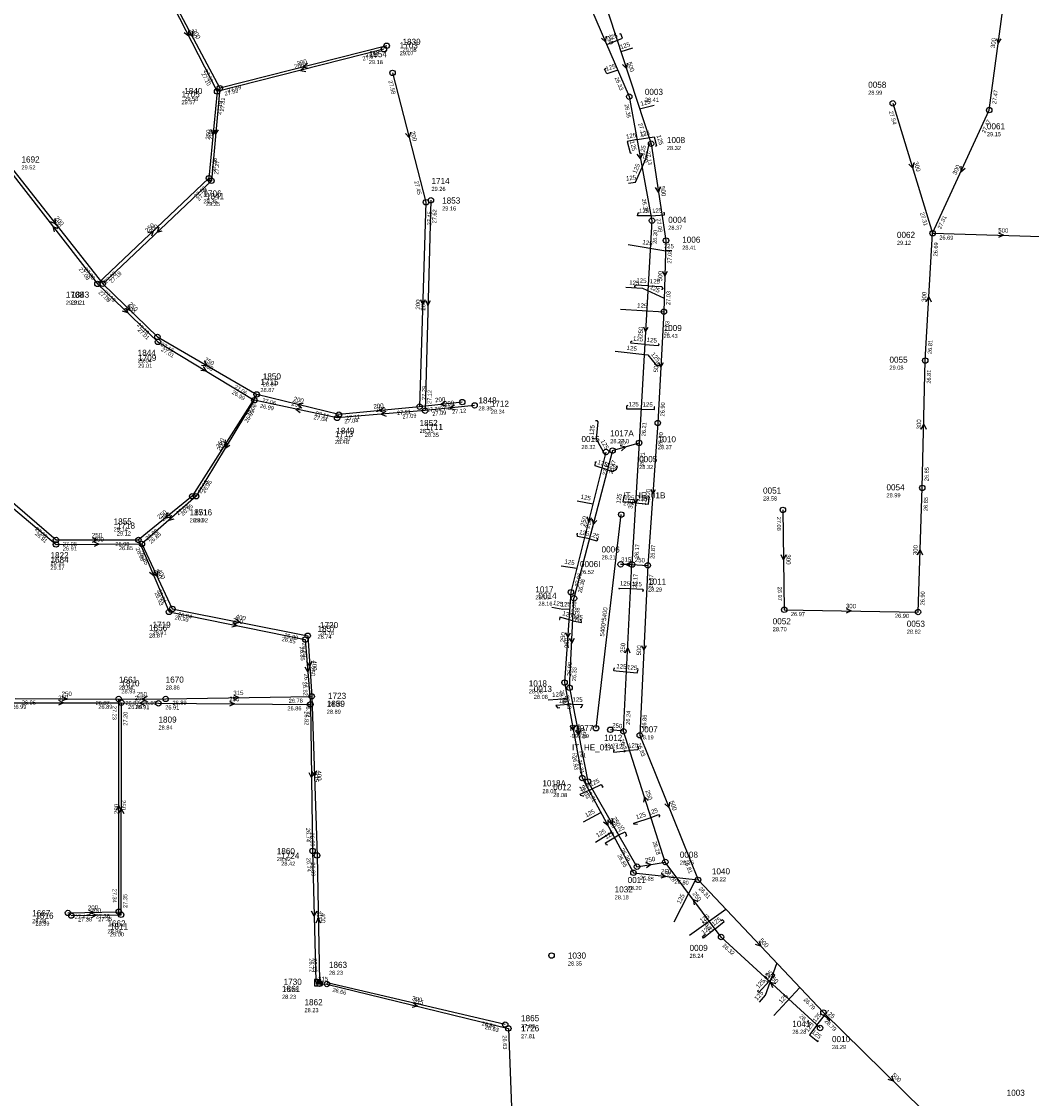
# Model space of a CAD drawing. Header units: metres. Extents: x 179992 to 198392, y 351761 to 369438.
# Tile 129 of 194: x 190128 to 190426, y 362425 to 362742. Entities that reach past the tile are written whole.
import ezdxf

# ---------------------------------------------------------------- set-up
doc = ezdxf.new("R2010")
doc.units = ezdxf.units.M

msp = doc.modelspace()

# ---------------------------------------------------------------- linework, layer by layer
at = {"layer": 'B-WE-RI-GWA-RIOOLLEIDING_BETON_300', "linetype": 'Continuous'}
for points in [[(190413.22, 362716.12), (190418.53, 362755.43)], [(190384.78, 362718.14), (190396.54, 362679.83)], [(190396.54, 362679.83), (190413.22, 362716.12)], [(190394.36, 362642.26), (190396.54, 362679.83)], [(190393.49, 362604.7), (190394.36, 362642.26)], [(190392.25, 362568.08), (190393.49, 362604.7)], [(190352.37, 362598.22), (190352.76, 362568.75)], [(190352.76, 362568.75), (190392.25, 362568.08)], [(190270.48, 362446.39), (190217.968, 362458.668), (190217.903, 362458.359)]]:
    msp.add_lwpolyline(points, dxfattribs=at)
at = {"layer": 'B-WE-RI-GWA-RIOOLLEIDING_BETON_500', "linetype": 'Continuous'}
for points in [[(190298.968, 362750.58), (190313.5, 362706.22)], [(190313.5, 362706.22), (190317.9, 362677.67)], [(190396.54, 362679.83), (190438.29, 362678.59)], [(190317.9, 362677.67), (190317.28, 362656.66)], [(190317.28, 362656.66), (190315.49, 362623.86)], [(190315.49, 362623.86), (190312.53, 362581.85)], [(190312.53, 362581.85), (190310.16, 362531.73)], [(190310.16, 362531.73), (190327.37, 362489.07)], [(190327.37, 362489.07), (190364.35, 362449.94)], [(190364.35, 362449.94), (190405.58, 362409.5)]]:
    msp.add_lwpolyline(points, dxfattribs=at)
at = {"layer": 'B-WE-RI-GWA-RIOOLPUT_INSPECTIEPUT'}
for centre in [(190384.78, 362718.14), (190413.22, 362716.12), (190313.5, 362706.22), (190396.54, 362679.83), (190317.9, 362677.67), (190317.28, 362656.66), (190394.36, 362642.26), (190315.49, 362623.86), (190393.49, 362604.7), (190352.37, 362598.22), (190352.76, 362568.75), (190392.25, 362568.08), (190310.16, 362531.73), (190327.37, 362489.07), (190217.9, 362458.36), (190364.35, 362449.94), (190270.48, 362446.39)]:
    msp.add_circle(centre, 0.8, dxfattribs=at)
at = {"layer": 'B-WE-RI-GWA_STROMINGSRICHTING'}
for points in [[(190415.35, 362737.3), (190415.88, 362735.78), (190416.78, 362737.11)], [(190306.47, 362729.99), (190306.23, 362728.4), (190305.1, 362729.54)], [(190390.93, 362700.57), (190390.66, 362698.98), (190389.55, 362700.15)], [(190404.83, 362699.58), (190404.88, 362697.97), (190406.14, 362698.98)], [(190316.19, 362693.48), (190315.7, 362691.94), (190314.77, 362693.26)], [(190416, 362679.97), (190417.42, 362679.21), (190415.95, 362678.53)], [(190316.91, 362668.63), (190317.59, 362667.16), (190318.35, 362668.58)], [(190394.65, 362659.65), (190395.45, 362661.05), (190396.09, 362659.57)], [(190315.74, 362641.74), (190316.39, 362640.26), (190317.18, 362641.66)], [(190393.17, 362622.06), (190393.92, 362623.48), (190394.61, 362622.02)], [(190313.39, 362604.34), (190314.01, 362602.85), (190314.83, 362604.24)], [(190353.27, 362584.93), (190352.57, 362583.48), (190351.83, 362584.92)], [(190392.1, 362584.98), (190392.87, 362586.39), (190393.54, 362584.93)], [(190371.08, 362569.16), (190372.51, 362568.42), (190371.05, 362567.72)], [(190310.69, 362558.26), (190311.35, 362556.79), (190312.13, 362558.19)], [(190318.89, 362512), (190318.77, 362510.4), (190317.56, 362511.47)], [(190345.39, 362471.05), (190345.86, 362469.51), (190344.35, 362470.06)], [(190384.44, 362431.24), (190384.96, 362429.72), (190383.43, 362430.21)]]:
    msp.add_lwpolyline(points, dxfattribs=at)
at = {"layer": 'B-WE-RI-HWA-KOLKAANSLUITLEIDING_PVC_125', "linetype": 'Continuous'}
for points in [[(190300.413, 362735.5), (190305.063, 362737.375), (190304.539, 362738.617), (190304.204, 362738.481)], [(190303.681, 362727.954), (190300.456, 362726.877), (190299.73, 362728.158), (190300.21, 362728.485)], [(190309.392, 362707.416), (190314.4, 362708.206), (190315.152, 362705.635), (190314.827, 362705.412)], [(190309.392, 362707.416), (190306.482, 362706.878), (190307.302, 362703.53), (190307.736, 362703.46)], [(190313.504, 362684.962), (190309.489, 362684.958), (190309.655, 362685.834), (190309.956, 362685.822)], [(190313.504, 362684.962), (190317.478, 362685.256), (190317.465, 362685.85), (190317.176, 362685.792)], [(190312.658, 362664.314), (190308.688, 362664.49), (190308.633, 362664.008), (190308.958, 362663.985)], [(190312.658, 362664.314), (190316.695, 362664.136), (190316.989, 362663.409), (190316.769, 362663.195), (190316.553, 362663.198)], [(190311.66, 362647.043), (190307.579, 362647.367), (190307.62, 362648.012), (190307.919, 362647.993)], [(190311.66, 362647.043), (190315.67, 362646.689), (190315.889, 362646.805), (190315.747, 362647.076), (190315.564, 362647.087)], [(190310.56, 362627.951), (190306.308, 362627.925), (190306.314, 362628.95), (190306.699, 362629.087)], [(190310.56, 362627.951), (190314.474, 362627.802), (190314.557, 362628.568), (190314.435, 362628.628)], [(190300.633, 362609.995), (190297.004, 362611.157), (190297.11, 362612.422), (190297.452, 362612.4)], [(190300.633, 362609.995), (190302.133, 362609.565), (190303.289, 362610.185), (190303.571, 362611.023), (190303.24, 362611.023)], [(190308.942, 362600.292), (190305.286, 362600.448), (190305.576, 362602.371), (190306.004, 362602.556)], [(190308.942, 362600.292), (190312.793, 362599.923), (190312.977, 362602.052), (190312.694, 362602.154)], [(190295.349, 362589.706), (190291.815, 362590.385), (190291.664, 362591.248), (190291.898, 362591.274)], [(190295.349, 362589.706), (190297.482, 362589.073), (190297.914, 362589.54), (190297.553, 362589.78)], [(190304.236, 362574.782), (190303.977, 362574.999), (190304.126, 362575.171), (190307.511, 362575.046)], [(190307.511, 362575.046), (190311.048, 362574.85), (190311.18, 362574.227), (190310.836, 362574.236)], [(190290.441, 362565.468), (190286.589, 362566.552), (190286.457, 362565.901), (190286.642, 362565.854)], [(190290.441, 362565.468), (190293.022, 362565.042), (190292.86, 362565.811), (190292.526, 362565.791)], [(190302.758, 362551.54), (190302.489, 362551.447), (190302.465, 362550.943), (190302.554, 362550.794), (190303.227, 362550.736), (190306.255, 362550.491)], [(190306.255, 362550.491), (190309.368, 362550.106), (190309.703, 362551.111), (190309.604, 362551.285), (190309.47, 362551.298)], [(190290.412, 362540.901), (190285.451, 362540.501), (190285.93, 362539.847), (190286.613, 362539.932)], [(190290.412, 362540.901), (190293.275, 362540.815), (190292.892, 362539.895), (190292.549, 362539.821)], [(190302.78, 362527.367), (190302.422, 362527.227), (190302.414, 362526.712), (190307.153, 362527.284)], [(190309.391, 362528.41), (190309.537, 362528.438), (190309.739, 362528.084), (190309.578, 362527.398), (190307.153, 362527.284)], [(190296.129, 362515.937), (190298.816, 362517.186), (190299.234, 362516.45), (190299.018, 362516.306)], [(190293.654, 362513.817), (190293.514, 362513.739), (190292.76, 362514.007), (190292.562, 362514.316), (190296.129, 362515.937)], [(190309.491, 362505.407), (190308.4, 362505.481), (190308.426, 362505.853), (190313.498, 362507.481)], [(190313.498, 362507.481), (190315.732, 362508.32), (190316.048, 362507.882), (190315.824, 362507.616)], [(190300.662, 362499.386), (190300.309, 362499.359), (190300.096, 362499.964), (190303.95, 362502.347)], [(190303.95, 362502.347), (190305.873, 362503.28), (190306.279, 362502.167), (190306.009, 362501.913)], [(190332.363, 362474.653), (190335.054, 362476.782), (190334.596, 362477.323), (190334.213, 362477.015)], [(190332.363, 362474.653), (190328.99, 362471.914), (190328.626, 362472.338), (190329.593, 362473.099)], [(190349.376, 362461.011), (190349.655, 362461.332), (190349.977, 362461.012), (190348.349, 362459.208)], [(190348.349, 362459.208), (190345.315, 362455.899), (190344.931, 362456.257), (190345.224, 362456.596)], [(190362.438, 362446.271), (190364.649, 362449.037), (190366.234, 362447.727), (190365.943, 362447.391)], [(190362.438, 362446.271), (190360.236, 362443.395), (190362.687, 362441.404), (190362.903, 362441.674)]]:
    msp.add_lwpolyline(points, dxfattribs=at)
at = {"layer": 'B-WE-RI-HWA-RIOOLLEIDING', "linetype": 'Continuous'}
for points in [[(190168.77, 362754.31), (190185.5, 362721.63)], [(190234.7, 362734.09), (190185.5, 362721.63)], [(190185.5, 362721.63), (190183.11, 362696.05)], [(190183.11, 362696.05), (190150.22, 362664.87)], [(190196.48, 362630.57), (190179.33, 362602.24)], [(190220.92, 362625.33), (190196.48, 362630.57)], [(190261.46, 362629.03), (190246.85, 362627.48)], [(190246.85, 362627.48), (190220.92, 362625.33)], [(190179.33, 362602.24), (190163.34, 362588.17)], [(190125.92, 362542.62), (190156.48, 362542.42)], [(190156.48, 362542.42), (190170.34, 362542.45)], [(190156.5, 362479.68), (190156.48, 362542.42)], [(190170.34, 362542.45), (190213.42, 362543.2)], [(190141.53, 362479.33), (190156.5, 362479.68)], [(190216.871, 362458.922), (190215.69, 362459.21)]]:
    msp.add_lwpolyline(points, dxfattribs=at)
at = {"layer": 'B-WE-RI-HWA-RIOOLLEIDING_BETON_400', "linetype": 'Continuous'}
for points in [[(190123.98, 362698.68), (190150.22, 362664.87)], [(190150.22, 362664.87), (190168.07, 362647.75)], [(190168.07, 362647.75), (190196.48, 362630.57)], [(190138, 362588.02), (190163.34, 362588.17)], [(190163.34, 362588.17), (190172.3, 362569.02)], [(190172.3, 362569.02), (190212.24, 362561.09)], [(190212.24, 362561.09), (190213.42, 362543.2)], [(190213.42, 362543.2), (190214.98, 362496.28)], [(190214.98, 362496.28), (190215.69, 362459.21)]]:
    msp.add_lwpolyline(points, dxfattribs=at)
at = {"layer": 'B-WE-RI-HWA-RIOOLLEIDING_BETON_500', "linetype": 'Continuous'}
msp.add_lwpolyline([(190109.64, 362611.9), (190138, 362588.02)], dxfattribs=at)
at = {"layer": 'B-WE-RI-HWA-RIOOLLEIDING_PP_250', "linetype": 'Continuous'}
msp.add_lwpolyline([(190307.871, 362582.084), (190312.53, 362581.85)], dxfattribs=at)
at = {"layer": 'B-WE-RI-HWA-RIOOLLEIDING_PVC_200', "linetype": 'Continuous'}
for points in [[(190248.57, 362689.543), (190246.85, 362627.48)], [(190215.69, 362459.21), (190215.726, 362458.426)]]:
    msp.add_lwpolyline(points, dxfattribs=at)
at = {"layer": 'B-WE-RI-HWA-RIOOLLEIDING_PVC_250', "linetype": 'Continuous'}
for points in [[(190293.079, 362752.463), (190307.069, 362720.105)], [(190307.069, 362720.105), (190313.767, 362683.519)], [(190313.767, 362683.519), (190309.982, 362617.983)], [(190302.126, 362615.716), (190290.771, 362572.124)], [(190302.126, 362615.716), (190309.982, 362617.983)], [(190305.355, 362532.899), (190307.871, 362582.084)], [(190289.462, 362545.734), (190290.771, 362572.124)], [(190289.462, 362545.734), (190294.898, 362518.076)], [(190305.355, 362532.899), (190301.503, 362533.344)], [(190317.702, 362494.338), (190305.355, 362532.899)], [(190294.898, 362518.076), (190309.347, 362492.969)], [(190309.347, 362492.969), (190317.702, 362494.338)], [(190334.174, 362472.225), (190317.702, 362494.338)], [(190363.355, 362445.396), (190334.174, 362472.225)]]:
    msp.add_lwpolyline(points, dxfattribs=at)
at = {"layer": 'B-WE-RI-HWA-RIOOLLEIDING_PVC_315', "linetype": 'Continuous'}
for points in [[(190309.982, 362617.983), (190307.871, 362582.084)], [(190307.871, 362582.084), (190304.527, 362582.145)]]:
    msp.add_lwpolyline(points, dxfattribs=at)
at = {"layer": 'B-WE-RI-HWA-RIOOLPUT_INSPECTIEPUT'}
for centre in [(190234.7, 362734.09), (190185.5, 362721.63), (190307.07, 362720.1), (190183.11, 362696.05), (190248.57, 362689.54), (190313.77, 362683.52), (190150.22, 362664.87), (190168.07, 362647.75), (190196.48, 362630.57), (190246.85, 362627.48), (190261.46, 362629.03), (190220.92, 362625.33), (190309.98, 362617.98), (190302.13, 362615.72), (190179.33, 362602.24), (190138, 362588.02), (190163.34, 362588.17), (190304.53, 362582.15), (190307.87, 362582.08), (190290.77, 362572.12), (190172.3, 362569.02), (190212.24, 362561.09), (190289.46, 362545.73), (190156.48, 362542.42), (190170.34, 362542.45), (190213.42, 362543.2), (190301.5, 362533.34), (190305.36, 362532.9), (190294.9, 362518.08), (190214.98, 362496.28), (190317.7, 362494.34), (190309.35, 362492.97), (190141.53, 362479.33), (190156.5, 362479.68), (190334.17, 362472.22), (190215.73, 362458.43), (190363.36, 362445.4)]:
    msp.add_circle(centre, 0.8, dxfattribs=at)
at = {"layer": 'B-WE-RI-HWA-RIOOLPUT_OVERSTORTPUT', "linetype": 'Continuous'}
msp.add_lwpolyline([(190215.293, 362458.801), (190216.093, 362458.801), (190216.093, 362459.601), (190215.293, 362459.601), (190215.293, 362458.801)], dxfattribs=at)
at = {"layer": 'B-WE-RI-HWA-RIOOLPUT_OVERSTORTPUT'}
msp.add_circle((190312.53, 362581.85), 0.8, dxfattribs=at)
at = {"layer": 'B-WE-RI-HWA_STROMINGSRICHTING'}
for points in [[(190177.12, 362739.58), (190177.14, 362737.97), (190175.84, 362738.92)], [(190300.16, 362737.89), (190300.07, 362736.28), (190298.84, 362737.32)], [(190211.32, 362728.91), (190210.1, 362727.86), (190211.67, 362727.52)], [(190183.72, 362710.34), (190184.3, 362708.84), (190185.16, 362710.21)], [(190310.87, 362703.36), (190310.42, 362701.81), (190309.45, 362703.1)], [(190138.55, 362681.08), (190137.1, 362681.78), (190137.41, 362680.2)], [(190165.12, 362679.99), (190166.66, 362680.46), (190166.12, 362678.95)], [(190247.03, 362659.97), (190247.71, 362658.51), (190248.47, 362659.93)], [(190158.6, 362657.83), (190159.15, 362656.31), (190157.61, 362656.79)], [(190311.24, 362652.23), (190311.87, 362650.75), (190312.68, 362652.15)], [(190181.42, 362640.52), (190182.28, 362639.16), (190180.67, 362639.29)], [(190210.26, 362628.35), (190208.7, 362627.95), (190209.96, 362626.94)], [(190255.51, 362629.12), (190254.15, 362628.26), (190255.66, 362627.69)], [(190235.26, 362627.24), (190233.89, 362626.41), (190235.38, 362625.81)], [(190188.03, 362618.01), (190187.9, 362616.41), (190189.27, 362617.26)], [(190304.34, 362617.17), (190306.05, 362616.85), (190304.77, 362615.67)], [(190308.29, 362601.51), (190308.93, 362600.03), (190309.73, 362601.43)], [(190171.94, 362596.7), (190171.33, 362595.2), (190172.89, 362595.62)], [(190296.11, 362595.49), (190296.45, 362593.92), (190297.51, 362595.13)], [(190149.23, 362588.81), (190150.67, 362588.09), (190149.23, 362587.37)], [(190307.77, 362582.87), (190306.2, 362582.11), (190307.74, 362581.31)], [(190167.86, 362580.2), (190167.82, 362578.59), (190166.56, 362579.59)], [(190191, 362566.04), (190192.27, 362565.06), (190190.72, 362564.63)], [(190289.47, 362560.4), (190290.12, 362558.93), (190290.91, 362560.33)], [(190305.82, 362556.09), (190306.61, 362557.49), (190307.26, 362556.02)], [(190213.45, 362553.63), (190212.83, 362552.15), (190212.02, 362553.53)], [(190139.76, 362543.25), (190141.2, 362542.52), (190139.76, 362541.81)], [(190164.85, 362543.16), (190163.41, 362542.43), (190164.85, 362541.72)], [(190190.43, 362543.52), (190191.88, 362542.83), (190190.45, 362542.08)], [(190292.61, 362533.46), (190292.18, 362531.91), (190291.2, 362533.18)], [(190214.87, 362521.2), (190214.2, 362519.74), (190213.43, 362521.16)], [(190157.21, 362509.61), (190156.49, 362511.05), (190155.77, 362509.61)], [(190312.65, 362512.47), (190311.53, 362513.62), (190311.28, 362512.03)], [(190302.03, 362507.13), (190302.12, 362505.52), (190300.78, 362506.41)], [(190311.86, 362494.17), (190313.52, 362493.65), (190312.11, 362492.63)], [(190327.38, 362482.56), (190325.94, 362483.28), (190326.22, 362481.7)], [(190147.56, 362480.19), (190149.02, 362479.51), (190147.59, 362478.75)], [(190216.08, 362476.32), (190215.34, 362477.74), (190214.64, 362476.29)], [(190350.31, 362458.37), (190348.76, 362458.81), (190349.34, 362457.31)]]:
    msp.add_lwpolyline(points, dxfattribs=at)
at = {"layer": 'B-WE-RI-RIOOLPUT_INSPECTIEPUT'}
msp.add_circle((190284.16, 362466.76), 0.8, dxfattribs=at)
at = {"layer": 'B-WE-RI-SWA-RIOOLLEIDING', "linetype": 'Continuous'}
msp.add_lwpolyline([(190297.266, 362533.821), (190304.701, 362596.839)], dxfattribs=at)
at = {"layer": 'B-WE-RI-SWA-RIOOLPUT_INSPECTIEPUT'}
for centre in [(190304.7, 362596.84), (190297.27, 362533.82)]:
    msp.add_circle(centre, 0.8, dxfattribs=at)
at = {"layer": 'B-WE-RI-VWA-PERCEELAANSLUITLEIDING_PVC_125', "linetype": 'Continuous'}
for points in [[(190308.074, 362734.434), (190304.62, 362733.282)], [(190314.404, 362717.505), (190310.116, 362716.421)], [(190306.801, 362694.583), (190308.9, 362694.831), (190312.011, 362701.934), (190312.939, 362706.159), (190313.5, 362706.22)], [(190306.735, 362676.52), (190317.833, 362674.671)], [(190319.648, 362674.585), (190317.833, 362674.671)], [(190306.097, 362663.927), (190310.939, 362663.579), (190317.41, 362660.623)], [(190304.472, 362657.428), (190317.28, 362656.66)], [(190302.954, 362645.007), (190312.505, 362643.907), (190315.059, 362640.773), (190316.384, 362640.766)], [(190297.075, 362624.589), (190297.483, 362624.545), (190297.757, 362624.149), (190297.283, 362619.217)], [(190296.1, 362619.39), (190297.283, 362619.217), (190299.971, 362614.355)], [(190291.69, 362600.913), (190296.37, 362600.022)], [(190287.001, 362581.739), (190291.626, 362580.997)], [(190284.262, 362569.483), (190287.503, 362568.884), (190289.509, 362569.015)], [(190283.147, 362542.185), (190288.844, 362542.59)], [(190293.608, 362506.173), (190298.715, 362508.911)], [(190297.132, 362500.231), (190301.85, 362503.154)], [(190320.363, 362476.664), (190326.71, 362489.147)], [(190324.82, 362472.765), (190335.531, 362480.447)], [(190345.525, 362453.034), (190347.277, 362455.099), (190350.627, 362464.459)], [(190349.75, 362449.042), (190357.39, 362457.288)]]:
    msp.add_lwpolyline(points, dxfattribs=at)
at = {"layer": 'B-WE-RI-VWA-RIOOLLEIDING', "linetype": 'Continuous'}
for points in [[(190170.1, 362753.09), (190186.31, 362722.6)], [(190235.53, 362735.1), (190186.31, 362722.6)], [(190186.31, 362722.6), (190183.85, 362695.27)], [(190124.09, 362700.12), (190151.76, 362664.92)], [(190183.85, 362695.27), (190151.76, 362664.92)], [(190151.76, 362664.92), (190167.92, 362649.22)], [(190167.92, 362649.22), (190197.18, 362632.25)], [(190197.18, 362632.25), (190178.17, 362602.23)], [(190221.43, 362626.3), (190197.18, 362632.25)], [(190245.225, 362628.653), (190221.43, 362626.3)], [(190257.82, 362630), (190245.225, 362628.653)], [(190110.88, 362612.64), (190138, 362589.35)], [(190178.17, 362602.23), (190162.31, 362589.35)], [(190138, 362589.35), (190162.31, 362589.35)], [(190162.31, 362589.35), (190171.33, 362568.11)], [(190171.33, 362568.11), (190211.51, 362559.98)], [(190211.51, 362559.98), (190213.05, 362540.84)], [(190157.21, 362478.79), (190157.28, 362541.34)], [(190168.22, 362541.16), (190213.05, 362540.84)], [(190213.05, 362540.84), (190213.67, 362497.63)], [(190213.67, 362497.63), (190214.65, 362459.19)], [(190142.48, 362478.54), (190157.21, 362478.79)], [(190215.726, 362458.426), (190217.903, 362458.359)], [(190217.903, 362458.359), (190271.42, 362445.26)], [(190271.42, 362445.26), (190273.19, 362398.94)]]:
    msp.add_lwpolyline(points, dxfattribs=at)
at = {"layer": 'B-WE-RI-VWA-RIOOLLEIDING_BETON_315', "linetype": 'Continuous'}
msp.add_lwpolyline([(190214.65, 362459.19), (190214.652, 362459.194), (190214.699, 362458.687), (190214.723, 362458.593), (190214.753, 362458.529), (190214.802, 362458.481), (190214.879, 362458.443), (190214.962, 362458.421), (190215.077, 362458.413), (190215.728, 362458.426), (190215.726, 362458.426)], dxfattribs=at)
at = {"layer": 'B-WE-RI-VWA-RIOOLLEIDING_PVC_200', "linetype": 'Continuous'}
for points in [[(190237.253, 362727.104), (190247.107, 362688.957)], [(190247.107, 362688.957), (190245.225, 362628.653)]]:
    msp.add_lwpolyline(points, dxfattribs=at)
at = {"layer": 'B-WE-RI-VWA-RIOOLLEIDING_PVC_250', "linetype": 'Continuous'}
for points in [[(190300.206, 362615.279), (190289.868, 362573.916)], [(190289.868, 362573.916), (190287.981, 362547.286)], [(190287.981, 362547.286), (190293.198, 362519.142)], [(190123.12, 362541.33), (190157.28, 362541.34)], [(190157.28, 362541.34), (190168.22, 362541.16)], [(190293.198, 362519.142), (190308.323, 362491.156)], [(190308.323, 362491.156), (190327.37, 362489.07)]]:
    msp.add_lwpolyline(points, dxfattribs=at)
at = {"layer": 'B-WE-RI-VWA-RIOOLPUT_INSPECTIEPUT', "linetype": 'Continuous'}
msp.add_lwpolyline([(190214.22, 362457.813), (190216.188, 362457.813), (190216.181, 362458.703), (190215.186, 362458.704), (190215.186, 362459.704), (190214.214, 362459.707), (190214.22, 362457.813)], dxfattribs=at)
at = {"layer": 'B-WE-RI-VWA-RIOOLPUT_INSPECTIEPUT'}
for centre in [(190235.53, 362735.1), (190237.25, 362727.1), (190186.31, 362722.6), (190183.85, 362695.27), (190247.11, 362688.96), (190151.76, 362664.92), (190167.92, 362649.22), (190197.18, 362632.25), (190245.23, 362628.65), (190257.82, 362630), (190221.43, 362626.3), (190300.21, 362615.28), (190178.17, 362602.23), (190138, 362589.35), (190162.31, 362589.35), (190289.87, 362573.92), (190171.33, 362568.11), (190211.51, 362559.98), (190287.98, 362547.29), (190157.28, 362541.34), (190168.22, 362541.16), (190213.05, 362540.84), (190293.2, 362519.14), (190213.67, 362497.63), (190308.32, 362491.16), (190142.48, 362478.54), (190157.21, 362478.79), (190271.42, 362445.26)]:
    msp.add_circle(centre, 0.8, dxfattribs=at)
at = {"layer": 'B-WE-RI-VWA_STROMINGSRICHTING'}
for points in [[(190178.16, 362739.45), (190178.21, 362737.84), (190176.89, 362738.78)], [(190212.14, 362729.9), (190210.92, 362728.85), (190212.49, 362728.51)], [(190184.49, 362710.43), (190185.08, 362708.93), (190185.93, 362710.3)], [(190242.52, 362709.6), (190242.18, 362708.03), (190241.12, 362709.24)], [(190137.6, 362684.1), (190137.92, 362682.52), (190136.47, 362683.21)], [(190168.36, 362681.61), (190167.8, 362680.09), (190169.35, 362680.56)], [(190245.49, 362660.27), (190246.17, 362658.8), (190246.93, 362660.22)], [(190159.31, 362658.59), (190159.84, 362657.07), (190158.31, 362657.56)], [(190181.67, 362642.08), (190182.55, 362640.73), (190180.94, 362640.83)], [(190210.88, 362629.63), (190209.3, 362629.28), (190210.53, 362628.23)], [(190234.69, 362628.33), (190233.33, 362627.48), (190234.83, 362626.9)], [(190252.88, 362630.2), (190251.52, 362629.33), (190253.03, 362628.76)], [(190187.84, 362618.84), (190187.67, 362617.24), (190189.05, 362618.07)], [(190170.9, 362597.26), (190170.24, 362595.79), (190171.81, 362596.14)], [(190294.69, 362596.17), (190295.04, 362594.6), (190296.08, 362595.82)], [(190148.71, 362590.07), (190150.15, 362589.35), (190148.71, 362588.63)], [(190166.92, 362580.34), (190166.82, 362578.73), (190165.59, 362579.77)], [(190190.15, 362565.04), (190191.42, 362564.04), (190189.87, 362563.62)], [(190288.31, 362562.09), (190288.92, 362560.6), (190289.74, 362561.99)], [(190212.88, 362551.9), (190212.28, 362550.41), (190211.45, 362551.79)], [(190138.76, 362542.05), (190140.2, 362541.34), (190138.76, 362540.61)], [(190164.2, 362541.95), (190162.75, 362541.25), (190164.18, 362540.51)], [(190189.2, 362541.73), (190190.64, 362541), (190189.19, 362540.29)], [(190291.03, 362534.76), (190290.59, 362533.21), (190289.62, 362534.5)], [(190214.06, 362520.69), (190213.36, 362519.23), (190212.62, 362520.66)], [(190156.52, 362508.63), (190157.24, 362510.07), (190157.96, 362508.62)], [(190300.71, 362506.76), (190300.76, 362505.15), (190299.44, 362506.07)], [(190316.49, 362490.99), (190317.85, 362490.11), (190316.34, 362489.55)], [(190148.39, 362479.36), (190149.85, 362478.66), (190148.42, 362477.92)], [(190214.84, 362479.87), (190214.16, 362478.41), (190213.4, 362479.83)], [(190243.43, 362452.85), (190244.66, 362451.81), (190243.09, 362451.45)]]:
    msp.add_lwpolyline(points, dxfattribs=at)

# ---------------------------------------------------------------- texts
at = {"layer": 'B-WE-RI-GWA_AFM'}
for s, rotation, p in [('300', 82.31, (190414.9, 362734.35)), ('500', -71.86, (190306.49, 362730.12)), ('300', -72.94, (190390.95, 362700.73)), ('300', 65.32, (190403.51, 362696.89)), ('500', -81.24, (190316.24, 362693.59)), ('500', -1.7, (190415.88, 362680.03)), ('500', 88.31, (190316.77, 362665.62)), ('300', 86.68, (190394.58, 362659.51)), ('500', 86.88, (190315.53, 362638.73)), ('300', 88.67, (190393.11, 362621.92)), ('500', 85.97, (190313.13, 362601.34)), ('300', 88.06, (190392.05, 362584.84)), ('300', -89.24, (190353.33, 362585.07)), ('300', -0.97, (190370.95, 362569.22)), ('500', 87.29, (190310.49, 362555.26)), ('500', -68.03, (190318.91, 362512.14)), ('500', -46.62, (190345.35, 362471.16)), ('300', -13.16, (190242.88, 362453.63)), ('500', -44.45, (190384.41, 362431.37))]:
    msp.add_text(s, height=1.3, rotation=rotation, dxfattribs=at).set_placement(p)
at = {"layer": 'B-WE-RI-GWA_BOB'}
for s, rotation, p in [('27.47', 82.31, (190415.27, 362717.86)), ('27.54', -72.94, (190383.65, 362715.7)), ('27.13', -71.86, (190309.67, 362712.12)), ('27.47', 65.32, (190412.02, 362709.19)), ('27.13', -81.24, (190312.03, 362703.97)), ('27.31', -72.94, (190392.82, 362685.8)), ('27.08', -81.24, (190315.09, 362684.12)), ('27.31', 65.32, (190399.01, 362680.9)), ('26.69', -1.7, (190398.49, 362677.97)), ('26.69', 86.68, (190397.94, 362672.94)), ('27.08', 88.31, (190319.5, 362670.82)), ('27.03', 88.31, (190319.14, 362658.61)), ('27.03', 86.88, (190318.71, 362649.77)), ('26.81', 86.68, (190396.27, 362644.15)), ('26.81', 88.67, (190396, 362635.42)), ('26.90', 86.88, (190317.4, 362625.76)), ('26.90', 85.97, (190316.81, 362616.95)), ('26.85', 88.67, (190395.34, 362606.66)), ('26.85', 88.06, (190395.06, 362597.84)), ('27.08', -89.24, (190350.6, 362596.2)), ('26.87', 85.97, (190314.47, 362583.72)), ('26.87', 87.29, (190314.01, 362574.97)), ('26.97', -89.24, (190350.87, 362575.53)), ('26.90', 88.06, (190394.12, 362570.02)), ('26.97', -0.97, (190354.73, 362566.92)), ('26.90', -0.97, (190385.42, 362566.4)), ('26.86', 87.29, (190312.05, 362533.64)), ('26.83', -68.03, (190309.24, 362529.2)), ('26.81', -68.03, (190323.16, 362494.7)), ('26.81', -46.62, (190327.44, 362486.38)), ('26.79', -46.62, (190358.37, 362453.65)), ('26.84', -13.16, (190263.45, 362446.19)), ('26.79', -44.45, (190364.52, 362447.25))]:
    msp.add_text(s, height=1.2, rotation=rotation, dxfattribs=at).set_placement(p)
at = {"layer": 'B-WE-RI-GWA_PUTDEKSELNIVEAU'}
for s, p in [('28.99', (190377.54, 362720.67)), ('29.15', (190412.55, 362708.43)), ('28.32', (190318.18, 362704.36)), ('28.41', (190322.69, 362674.98)), ('29.12', (190386.01, 362676.39)), ('28.43', (190317.2, 362648.92)), ('29.08', (190383.81, 362639.57)), ('28.37', (190315.49, 362616.12)), ('28.99', (190382.93, 362601.93)), ('28.58', (190346.53, 362600.98)), ('28.70', (190349.37, 362562.42)), ('28.82', (190388.92, 362561.69)), ('28.27', (190299.66, 362528.04)), ('28.22', (190331.44, 362488.67)), ('28.23', (190218.49, 362461.08)), ('28.28', (190355.14, 362443.67)), ('27.81', (190275.16, 362442.37))]:
    msp.add_text(s, height=1.2, dxfattribs=at).set_placement(p)
at = {"layer": 'B-WE-RI-GWA_PUTNUMMER'}
for s, p in [('0058', (190377.54, 362722.71)), ('0061', (190412.55, 362710.47)), ('1008', (190318.18, 362706.4)), ('1006', (190322.69, 362677.02)), ('0062', (190386.01, 362678.43)), ('1009', (190317.2, 362650.96)), ('0055', (190383.81, 362641.61)), ('1010', (190315.49, 362618.16)), ('0054', (190382.93, 362603.97)), ('0051', (190346.53, 362603.02)), ('0052', (190349.37, 362564.46)), ('0053', (190388.92, 362563.73)), ('1012', (190299.66, 362530.08)), ('1040', (190331.44, 362490.71)), ('1863', (190218.49, 362463.12)), ('1041', (190355.14, 362445.71)), ('1726', (190275.16, 362444.41)), ('1003', (190418.38, 362425.39))]:
    msp.add_text(s, height=1.8, dxfattribs=at).set_placement(p)
at = {"layer": 'B-WE-RI-HWA_AFM'}
for s, rotation, p in [('250', -62.89, (190177.13, 362739.7)), ('250', -66.62, (190300.17, 362738.03)), ('125', 21.96, (190300.99, 362736.57)), ('200', 14.21, (190208.39, 362728.26)), ('125', 18.47, (190300.33, 362727.65)), ('250', 84.66, (190183.4, 362707.35)), ('125', 10.47, (190306.26, 362707.64)), ('125', 8.96, (190310.22, 362708.33)), ('125', -73.7, (190315.09, 362708.63)), ('125', -76.24, (190307.27, 362706.9)), ('250', -79.63, (190310.91, 362703.48)), ('125', 0.06, (190309.94, 362685.75)), ('125', 4.23, (190313.86, 362685.75)), ('400', -52.18, (190136.76, 362683.48)), ('250', 43.47, (190165.01, 362679.97)), ('125', -2.54, (190309.14, 362665.25)), ('125', -2.52, (190313.14, 362665.06)), ('200', 88.41, (190246.88, 362656.96)), ('400', -43.8, (190158.56, 362657.97)), ('250', 86.69, (190311, 362649.23)), ('125', -4.54, (190308.12, 362648.12)), ('125', -5.04, (190312.19, 362647.78)), ('400', -31.16, (190181.36, 362640.64)), ('250', -12.1, (190207.34, 362629.01)), ('200', 4.74, (190232.28, 362627.06)), ('200', 6.06, (190252.53, 362628.87)), ('125', 0.35, (190306.87, 362628.72)), ('125', -2.18, (190310.98, 362628.72)), ('200', 58.81, (190186.43, 362615.47)), ('250', 16.1, (190304.33, 362617.16)), ('125', -17.75, (190297.57, 362611.77)), ('125', -16, (190300.11, 362610.97)), ('125', 81.42, (190304.43, 362599.99)), ('125', -2.44, (190305.58, 362601.22)), ('315', 86.63, (190308.05, 362598.51)), ('125', -5.47, (190309.4, 362601.03)), ('125', 85.06, (190311.97, 362599.5)), ('200', 41.35, (190169.64, 362594.77)), ('250', 75.4, (190295.31, 362592.6)), ('400', 0.34, (190149.1, 362588.87)), ('125', -10.88, (190292.19, 362591.08)), ('125', -16.53, (190295.14, 362590.56)), ('315', -1.05, (190304.65, 362582.94)), ('250', -2.88, (190308.68, 362582.84)), ('400', -64.93, (190167.86, 362580.33)), ('125', -2.11, (190304.28, 362575.94)), ('125', -3.17, (190307.76, 362575.81)), ('125', -15.72, (190287.23, 362567.19)), ('400', -11.23, (190190.89, 362566.14)), ('125', -9.37, (190290.31, 362566.27)), ('250', 87.16, (190289.25, 362557.41)), ('250', 87.07, (190305.75, 362555.98)), ('400', -86.23, (190213.5, 362553.77)), ('125', -4.63, (190303.23, 362551.53)), ('125', -7.05, (190306.36, 362551.27)), ('250', -0.37, (190139.65, 362543.31)), ('250', 0.12, (190161.84, 362543.22)), ('315', 1, (190190.3, 362543.56)), ('125', 4.61, (190286.31, 362541.34)), ('125', -1.72, (190290.3, 362541.65)), ('250', -78.88, (190292.66, 362533.59)), ('250', -6.59, (190301.96, 362534.09)), ('125', 6.88, (190303.14, 362527.59)), ('125', 2.69, (190306.76, 362528.06)), ('400', -88.1, (190214.94, 362521.34)), ('125', 24.44, (190292.6, 362515.18)), ('125', 24.93, (190295.72, 362516.61)), ('250', -72.25, (190311.81, 362515.36)), ('250', -89.98, (190157.26, 362512.63)), ('250', -60.08, (190302.02, 362507.26)), ('125', 17.8, (190309.25, 362506.93)), ('125', 20.58, (190312.88, 362508.07)), ('125', 25.88, (190303.16, 362502.83)), ('125', 31.73, (190300.28, 362501.01)), ('250', 9.31, (190311.86, 362494.18)), ('250', -53.32, (190325.63, 362485)), ('200', 1.34, (190147.43, 362480.25)), ('400', -88.9, (190216.08, 362479.33)), ('125', 39.08, (190328.96, 362472.92)), ('125', 38.35, (190332, 362475.36)), ('125', 47.48, (190345.21, 362456.93)), ('125', 47.94, (190347.53, 362459.49)), ('250', -42.6, (190348.15, 362460.45)), ('125', -39.57, (190364.73, 362449.98)), ('125', 52.56, (190359.77, 362444.07)), ('125', 51.36, (190361.97, 362446.92)), ('125', -39.09, (190360.76, 362443.98))]:
    msp.add_text(s, height=1.3, rotation=rotation, dxfattribs=at).set_placement(p)
at = {"layer": 'B-WE-RI-HWA_BOB'}
for s, rotation, p in [('27.64', 14.21, (190228.55, 362730.68)), ('27.10', -62.89, (190180.8, 362726.86)), ('26.33', -66.62, (190302.72, 362725.63)), ('27.59', 14.21, (190187.88, 362720.38)), ('27.10', 84.66, (190186.66, 362714.69)), ('26.35', -79.63, (190305.66, 362717.81)), ('27.06', 84.66, (190185.09, 362697.87)), ('27.06', 43.47, (190179.41, 362690.07)), ('26.30', -79.63, (190310.77, 362689.88)), ('27.62', 88.41, (190250.18, 362682.7)), ('26.30', 86.69, (190315.17, 362676.63)), ('27.08', -52.18, (190144.63, 362669.14)), ('27.08', 43.47, (190152.91, 362664.94)), ('27.08', -43.8, (190150.42, 362662.19)), ('27.01', -43.8, (190161.92, 362651.16)), ('27.01', -31.16, (190168.85, 362645.17)), ('26.99', -31.16, (190189.73, 362632.55)), ('27.12', 88.41, (190248.7, 362629.43)), ('26.99', -12.1, (190198.06, 362628.39)), ('27.12', 6.06, (190254.89, 362626.52)), ('26.99', 58.81, (190194.5, 362623.82)), ('27.04', -12.1, (190213.89, 362625)), ('27.04', 4.74, (190223.06, 362623.7)), ('27.09', 4.74, (190240.22, 362625.12)), ('27.09', 6.06, (190249.03, 362625.9)), ('26.21', 86.69, (190311.89, 362619.88)), ('26.47', 75.4, (190302.15, 362608.68)), ('26.21', 86.63, (190311.38, 362611.09)), ('26.95', 58.81, (190181.91, 362603.02)), ('26.95', 41.35, (190175.41, 362596.4)), ('26.91', -40.1, (190131.64, 362591.02)), ('26.85', 41.35, (190166.03, 362588.14)), ('26.91', 0.34, (190140.01, 362586.23)), ('26.85', 0.34, (190156.55, 362586.33)), ('26.17', 86.63, (190309.79, 362583.97)), ('26.85', -64.93, (190162.56, 362585.6)), ('26.38', 75.4, (190293.02, 362573.61)), ('26.17', 87.07, (190309.32, 362575.2)), ('26.84', -64.93, (190167.79, 362574.42)), ('26.84', -11.23, (190173.91, 362566.86)), ('26.38', 87.16, (190292.23, 362565.24)), ('26.80', -11.23, (190205.22, 362560.65)), ('26.80', -86.23, (190210.58, 362558.98)), ('26.72', -86.23, (190211.18, 362549.87)), ('26.33', 87.16, (190291.36, 362547.64)), ('26.78', 1, (190206.65, 362541.28)), ('26.33', -78.88, (190288.08, 362543.42)), ('26.95', -0.37, (190127.91, 362540.81)), ('26.87', -0.37, (190149.67, 362540.66)), ('27.23', -89.98, (190154.68, 362540.42)), ('26.87', 0.12, (190158.48, 362540.62)), ('26.89', 0.12, (190163.54, 362540.64)), ('26.89', 1, (190172.37, 362540.69)), ('26.72', -88.1, (190211.69, 362541.14)), ('26.24', 87.07, (190307.25, 362534.8)), ('26.24', -72.25, (190304.25, 362530.45)), ('26.31', -78.88, (190291.82, 362524.4)), ('26.31', -60.08, (190294.34, 362515.44)), ('26.69', -88.1, (190212.96, 362503.02)), ('26.29', -60.08, (190304.4, 362497.96)), ('26.28', -72.25, (190313.91, 362500.27)), ('26.69', -88.9, (190213.22, 362494.25)), ('26.28', -53.32, (190317.45, 362491.66)), ('27.34', -89.98, (190154.7, 362486.48)), ('27.42', 1.34, (190143.57, 362477.58)), ('27.36', 1.34, (190149.74, 362477.72)), ('26.32', -53.32, (190328.67, 362476.6)), ('26.32', -42.6, (190334.43, 362469.55)), ('26.73', -88.9, (190213.76, 362465.97)), ('26.36', -42.6, (190357.13, 362448.67))]:
    msp.add_text(s, height=1.2, rotation=rotation, dxfattribs=at).set_placement(p)
at = {"layer": 'B-WE-RI-HWA_PUTDEKSELNIVEAU'}
for s, p in [('29.07', (190239.36, 362732.31)), ('29.57', (190175.01, 362717.86)), ('28.41', (190311.66, 362718.57)), ('29.52', (190127.81, 362698.63)), ('29.26', (190248.74, 362692.3)), ('29.35', (190181.47, 362688.6)), ('28.37', (190318.56, 362680.83)), ('29.21', (190140.89, 362658.72)), ('29.01', (190162.23, 362640.13)), ('28.87', (190198.28, 362632.98)), ('28.34', (190266.23, 362626.59)), ('28.48', (190220.25, 362617.64)), ('28.35', (190246.77, 362619.74)), ('28.32', (190292.97, 362616.17)), ('28.32', (190309.98, 362610.24)), ('28.92', (190178.66, 362594.55)), ('29.12', (190155.94, 362590.64)), ('28.21', (190298.9, 362583.61)), ('29.17', (190136.36, 362580.57)), ('26.52', (190292.53, 362579.29)), ('28.29', (190312.61, 362574.11)), ('28.16', (190280.27, 362569.93)), ('28.91', (190166.46, 362561.4)), ('28.78', (190215.86, 362561.3)), ('28.94', (190156.56, 362545.18)), ('28.86', (190170.34, 362545.21)), ('28.08', (190278.91, 362542.46)), ('28.85', (190218.22, 362540.43)), ('-999.99', (190289.53, 362530.91)), ('28.19', (190310.12, 362530.54)), ('28.08', (190284.63, 362513.49)), ('28.26', (190321.98, 362493.58)), ('28.42', (190204.42, 362493.26)), ('28.20', (190306.59, 362486.1)), ('28.98', (190130.97, 362476.31)), ('28.98', (190153.17, 362473.29)), ('28.24', (190324.85, 362466.07)), ('28.23', (190205.13, 362456.1)), ('28.23', (190211.28, 362450.05)), ('28.29', (190366.87, 362439.18))]:
    msp.add_text(s, height=1.2, dxfattribs=at).set_placement(p)
at = {"layer": 'B-WE-RI-HWA_PUTNUMMER'}
for s, p in [('1703', (190239.36, 362734.35)), ('1705', (190175.01, 362719.9)), ('0003', (190311.66, 362720.61)), ('1692', (190127.81, 362700.67)), ('1714', (190248.74, 362694.34)), ('1706', (190181.47, 362690.64)), ('0004', (190318.56, 362682.87)), ('1708', (190140.89, 362660.76)), ('1709', (190162.23, 362642.17)), ('1715', (190198.28, 362635.02)), ('1712', (190266.23, 362628.63)), ('1711', (190246.77, 362621.78)), ('1713', (190220.25, 362619.68)), ('0015', (190292.97, 362618.21)), ('0005', (190309.98, 362612.28)), ('1716', (190178.66, 362596.59)), ('1718', (190155.94, 362592.68)), ('0006', (190298.9, 362585.65)), ('1684', (190136.36, 362582.61)), ('0006I', (190292.53, 362581.33)), ('1011', (190312.61, 362576.15)), ('0014', (190280.27, 362571.97)), ('1719', (190166.46, 362563.44)), ('1720', (190215.86, 362563.34)), ('1661', (190156.56, 362547.22)), ('1670', (190170.34, 362547.25)), ('0013', (190278.91, 362544.5)), ('1723', (190218.22, 362542.47)), ('P3977', (190289.53, 362532.95)), ('0007', (190310.12, 362532.58)), ('0012', (190284.63, 362515.53)), ('1724', (190204.42, 362495.3)), ('0008', (190321.98, 362495.62)), ('0011', (190306.59, 362488.14)), ('1667', (190130.97, 362478.35)), ('1662', (190153.17, 362475.33)), ('0009', (190324.85, 362468.11)), ('1730', (190205.13, 362458.14)), ('1862', (190211.28, 362452.09)), ('0010', (190366.87, 362441.22))]:
    msp.add_text(s, height=1.8, dxfattribs=at).set_placement(p)
at = {"layer": 'B-WE-RI-SWA_AFM'}
msp.add_text('5400*5400', height=1.3, rotation=83.27, dxfattribs=at).set_placement((190299.66, 362560.78))
at = {"layer": 'B-WE-RI-SWA_PUTDEKSELNIVEAU'}
for p in [(190305.29, 362599.56), (190290.2, 362525.22)]:
    msp.add_text('27.41', height=1.2, dxfattribs=at).set_placement(p)
at = {"layer": 'B-WE-RI-SWA_PUTNUMMER'}
for s, p in [('IT_HE_01B', (190305.29, 362601.6)), ('IT_HE_01A', (190290.2, 362527.26))]:
    msp.add_text(s, height=1.8, dxfattribs=at).set_placement(p)
at = {"layer": 'B-WE-RI-VWA_AFM'}
for s, rotation, p in [('200', -62, (190178.16, 362739.58)), ('125', 18.44, (190304.61, 362734.08)), ('200', 14.25, (190209.21, 362729.22)), ('125', 14.19, (190310.56, 362717.35)), ('200', 84.86, (190184.16, 362707.44)), ('200', -75.52, (190242.55, 362709.73)), ('125', 77.61, (190311.38, 362702.67)), ('125', 66.35, (190309.11, 362697.25)), ('125', 6.74, (190306.21, 362695.31)), ('200', -51.83, (190137.57, 362684.23)), ('200', 43.4, (190166.14, 362679.6)), ('125', -9.46, (190310.88, 362676.61)), ('125', -2.71, (190317.21, 362675.47)), ('125', -4.11, (190307.01, 362664.65)), ('125', -24.55, (190313.07, 362663.46)), ('200', 88.21, (190245.35, 362657.27)), ('250', -44.17, (190159.26, 362658.72)), ('125', -3.43, (190309.36, 362657.9)), ('125', -6.57, (190306.28, 362645.43)), ('125', -50.82, (190313.4, 362644.06)), ('250', -30.11, (190181.59, 362642.21)), ('200', -13.79, (190207.98, 362630.41)), ('200', 6.1, (190249.89, 362629.93)), ('200', 5.65, (190231.7, 362628.09)), ('125', 84.51, (190296.58, 362620.2)), ('250', 57.66, (190186.18, 362616.35)), ('125', -61.06, (190298.56, 362618.53)), ('125', -10.78, (190292.65, 362601.52)), ('250', 39.08, (190168.52, 362595.42)), ('250', 75.97, (190293.9, 362593.28)), ('125', -9.11, (190287.89, 362582.4)), ('250', -66.99, (190166.92, 362580.46)), ('125', -10.47, (190284.49, 362570.24)), ('125', 3.74, (190286.89, 362569.62)), ('250', -11.44, (190190.05, 362565.11)), ('250', 85.95, (190288.03, 362559.09)), ('250', -85.4, (190212.93, 362552.03)), ('250', 0.02, (190138.64, 362542.12)), ('250', -0.94, (190161.2, 362542.06)), ('250', -0.41, (190189.08, 362541.78)), ('125', 4.07, (190284.38, 362543.03)), ('250', -79.5, (190291.08, 362534.89)), ('315', -89.18, (190214.12, 362520.82)), ('200', 89.94, (190156.47, 362508.5)), ('125', 28.2, (190294.41, 362507.47)), ('250', -61.61, (190300.72, 362506.9)), ('125', 31.78, (190297.75, 362501.54)), ('250', -6.25, (190316.38, 362491.06)), ('125', 63.05, (190322.13, 362481.88)), ('200', 0.97, (190148.27, 362479.4)), ('315', -88.54, (190214.89, 362479.99)), ('125', 35.65, (190328.45, 362476.32)), ('315', -1.76, (190215.27, 362459.25)), ('125', 70.31, (190347.69, 362458.58)), ('315', -13.75, (190243.33, 362452.95)), ('125', 49.69, (190344.8, 362453.38)), ('125', 47.18, (190351.93, 362452.53))]:
    msp.add_text(s, height=1.3, rotation=rotation, dxfattribs=at).set_placement(p)
msp.add_text('250', height=1.3, dxfattribs=at).set_placement((190148.59, 362590.12))
at = {"layer": 'B-WE-RI-VWA_BOB'}
for s, rotation, p in [('27.62', 14.25, (190229.38, 362731.68)), ('27.31', -62, (190181.53, 362727.76)), ('27.49', 14.25, (190188.69, 362721.35)), ('27.58', -75.52, (190236.01, 362724.72)), ('27.31', 84.86, (190187.49, 362715.67)), ('27.27', 84.86, (190185.82, 362697.1)), ('27.45', -75.52, (190243.66, 362695.09)), ('27.27', 43.4, (190180.15, 362689.29)), ('27.45', 88.21, (190248.69, 362682.1)), ('27.33', -51.83, (190146.14, 362669.15)), ('27.19', 43.4, (190154.45, 362664.99)), ('27.19', -44.17, (190151.94, 362662.24)), ('27.16', -44.17, (190161.79, 362652.67)), ('27.16', -30.11, (190168.75, 362646.66)), ('27.06', -30.11, (190190.39, 362634.1)), ('27.29', 88.21, (190247.09, 362630.6)), ('27.06', 57.66, (190195.06, 362625.54)), ('27.06', -13.79, (190198.69, 362630.03)), ('27.21', 6.1, (190247.41, 362627.08)), ('27.27', 6.1, (190251.25, 362627.49)), ('27.11', -13.79, (190214.4, 362626.17)), ('27.11', 5.65, (190223.6, 362624.71)), ('27.21', 5.65, (190238.64, 362626.19)), ('27.17', 75.97, (190300.3, 362608.25)), ('27.03', 57.66, (190180.76, 362602.96)), ('27.03', 39.08, (190174.03, 362596.55)), ('27.08', -40.66, (190131.67, 362592.41)), ('26.98', 39.08, (190165, 362589.21)), ('26.98', -66.99, (190161.43, 362586.81)), ('27.06', 75.97, (190292.1, 362575.42)), ('26.93', -66.99, (190167.02, 362573.67)), ('27.06', 85.95, (190291.18, 362567.01)), ('26.93', -11.44, (190172.93, 362565.95)), ('26.85', -11.44, (190204.49, 362559.56)), ('26.85', -85.4, (190209.88, 362557.84)), ('26.99', 85.95, (190289.92, 362549.15)), ('26.82', -85.4, (190210.71, 362547.47)), ('26.99', -79.5, (190286.58, 362544.99)), ('26.99', 0.02, (190125.12, 362539.53)), ('26.89', 0.02, (190150.48, 362539.54)), ('26.89', -0.94, (190159.25, 362539.51)), ('26.91', -0.94, (190161.39, 362539.47)), ('26.91', -0.41, (190170.21, 362539.35)), ('26.86', -0.41, (190206.24, 362539.09)), ('27.20', 89.94, (190159.07, 362534.54)), ('26.82', -89.18, (190211.28, 362538.81)), ('26.93', -79.5, (190290.19, 362525.5)), ('26.93', -61.61, (190292.57, 362516.53)), ('26.74', -89.18, (190211.77, 362504.4)), ('26.74', -88.54, (190211.92, 362495.58)), ('26.85', -61.61, (190303.51, 362496.28)), ('26.85', -6.25, (190310.12, 362489.15)), ('26.80', -6.25, (190320.41, 362488.02)), ('27.35', 89.94, (190159.01, 362480.79)), ('27.38', 0.97, (190144.51, 362476.77)), ('27.35', 0.97, (190150.44, 362476.87)), ('26.72', -88.54, (190212.68, 362465.94)), ('26.66', -13.75, (190219.42, 362456.14)), ('26.63', -13.75, (190264.39, 362445.13)), ('26.63', -87.81, (190269.7, 362443.19))]:
    msp.add_text(s, height=1.2, rotation=rotation, dxfattribs=at).set_placement(p)
for s, p in [('27.08', (190140, 362587.55)), ('26.98', (190155.51, 362587.55))]:
    msp.add_text(s, height=1.2, dxfattribs=at).set_placement(p)
at = {"layer": 'B-WE-RI-VWA_PUTDEKSELNIVEAU'}
for s, p in [('29.08', (190240.19, 362733.32)), ('29.18', (190230.25, 362729.7)), ('29.58', (190175.82, 362718.83)), ('29.35', (190182.21, 362687.82)), ('29.16', (190251.88, 362686.52)), ('29.21', (190142.43, 362658.77)), ('29.04', (190162.08, 362641.6)), ('28.84', (190198.98, 362634.66)), ('28.35', (190262.59, 362627.56)), ('28.35', (190245.22, 362620.91)), ('28.50', (190220.68, 362618.62)), ('28.27', (190301.45, 362617.88)), ('28.93', (190177.42, 362594.55)), ('29.14', (190154.99, 362591.85)), ('29.14', (190136.36, 362581.9)), ('28.16', (190279.38, 362571.81)), ('28.87', (190165.43, 362560.54)), ('28.74', (190215.13, 362560.19)), ('28.93', (190157.28, 362544.1)), ('28.08', (190277.43, 362544.09)), ('28.89', (190217.85, 362538.07)), ('28.84', (190168.22, 362533.42)), ('28.08', (190281.46, 362514.64)), ('28.42', (190203.11, 362494.61)), ('28.18', (190302.76, 362483.34)), ('28.99', (190131.92, 362475.6)), ('29.00', (190153.88, 362472.4)), ('28.23', (190204.65, 362454)), ('27.80', (190275.15, 362445.34))]:
    msp.add_text(s, height=1.2, dxfattribs=at).set_placement(p)
at = {"layer": 'B-WE-RI-VWA_PUTNUMMER'}
for s, p in [('1839', (190240.19, 362735.36)), ('1854', (190230.25, 362731.74)), ('1840', (190175.82, 362720.87)), ('1841', (190182.21, 362689.86)), ('1853', (190251.88, 362688.56)), ('1843', (190142.43, 362660.81)), ('1844', (190162.08, 362643.64)), ('1850', (190198.98, 362636.7)), ('1848', (190262.59, 362629.6)), ('1849', (190220.68, 362620.66)), ('1852', (190245.22, 362622.95)), ('1017A', (190301.45, 362619.92)), ('1851', (190177.42, 362596.59)), ('1855', (190154.99, 362593.89)), ('1822', (190136.36, 362583.94)), ('1017', (190279.38, 362573.85)), ('1856', (190165.43, 362562.58)), ('1857', (190215.13, 362562.23)), ('1810', (190157.28, 362546.14)), ('1018', (190277.43, 362546.13)), ('1859', (190217.85, 362540.11)), ('1809', (190168.22, 362535.46)), ('1018A', (190281.46, 362516.68)), ('1860', (190203.11, 362496.65)), ('1032', (190302.76, 362485.38)), ('1816', (190131.92, 362477.64)), ('1811', (190153.88, 362474.44)), ('1861', (190204.65, 362456.04)), ('1865', (190275.15, 362447.38))]:
    msp.add_text(s, height=1.8, dxfattribs=at).set_placement(p)
at = {"layer": 'B-WE-RI_PUTDEKSELNIVEAU'}
msp.add_text('28.35', height=1.2, dxfattribs=at).set_placement((190288.96, 362463.82))
at = {"layer": 'B-WE-RI_PUTNUMMER'}
msp.add_text('1030', height=1.8, dxfattribs=at).set_placement((190288.96, 362465.86))

doc.saveas('drawing.dxf')
